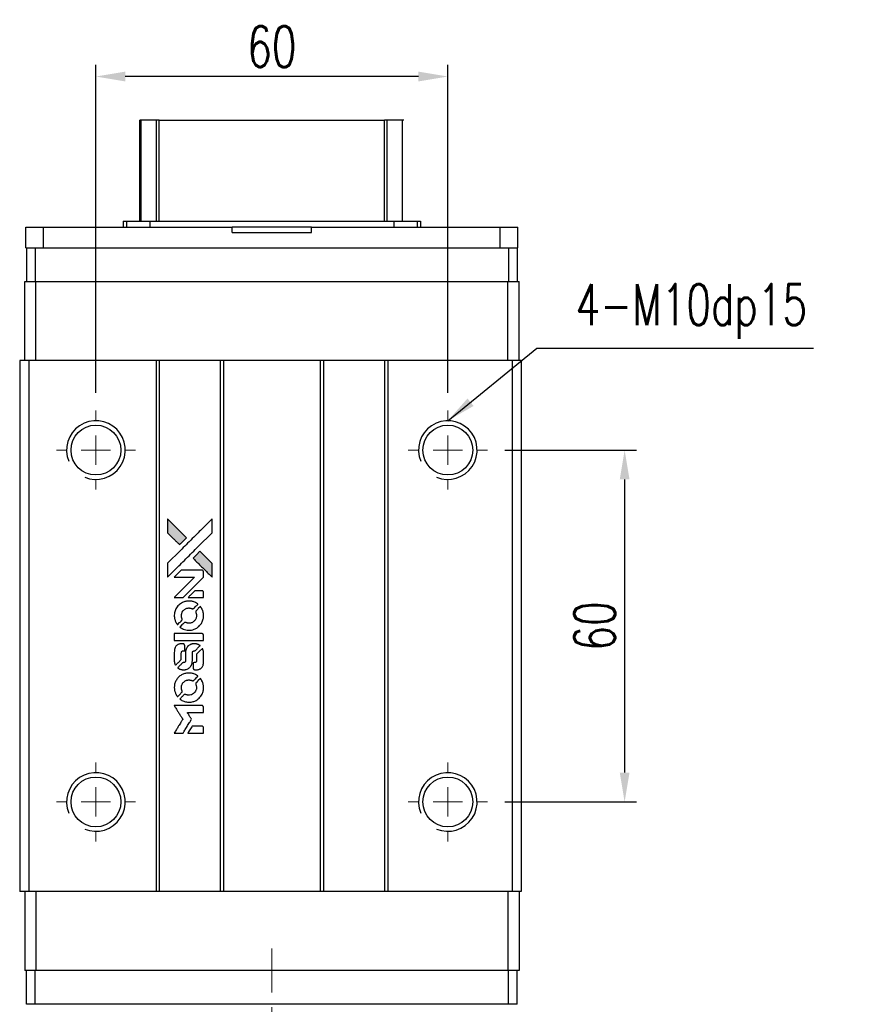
# Model space of a CAD drawing. Header units: millimetres. Extents: x 560 to 1065, y 594 to 1009.
# Tile 2 of 3: x 600 to 743, y 842 to 1009. Entities that reach past the tile are written whole.
import ezdxf

# ---------------------------------------------------------------- set-up
doc = ezdxf.new("R2010")
doc.units = ezdxf.units.MM
doc.header["$PDSIZE"] = -1
doc.layers.add('DIM', color=4, linetype='Continuous')
doc.styles.add('DIM-7', font='SIMPLEX.shx', dxfattribs={"width": 0.7, "bigfont": 'chineset.shx'})
doc.dimstyles.new('CNS', dxfattribs={"dimtxt": 3.5, "dimasz": 2.5, "dimexe": 1, "dimexo": 1.5, "dimgap": 0.09, "dimtad": 0, "dimdsep": 46, "dimtxsty": 'DIM-7', "dimcen": 0.09, "dimclrd": 1, "dimclre": 1, "dimclrt": 4, "dimadec": 0, "dimazin": 0, "dimtfac": 1, "dimtix": 1, "dimtmove": 2, "dimatfit": 3, "dimfxl": 1, "dimtvp": 0.971429, "dimtolj": 1, "dimarcsym": 0})

# ---------------------------------------------------------------- blocks, each defined once
blk = doc.blocks.new('SW_CENTERMARKSYMBOL_1')
at = {"color": 0, "linetype": 'Continuous', "lineweight": 18}
for p, q in [((0, 5), (0, 12.5)), ((0, 0), (0, 2.5)), ((-5, 0), (-12.5, 0)), ((0, 0), (-2.5, 0)), ((0, 0), (0, -2.5)), ((0, 0), (2.5, 0)), ((5, 0), (12.5, 0)), ((0, -5), (0, -12.5))]:
    blk.add_line(p, q, dxfattribs=at)
blk = doc.blocks.new('SW_CENTERMARKSYMBOL_3')
at = {"color": 0, "linetype": 'Continuous', "lineweight": 18}
for p, q in [((0, 5), (0, 6.75)), ((0, 0), (0, 2.5)), ((-5, 0), (-6.75, 0)), ((0, 0), (-2.5, 0)), ((0, 0), (0, -2.5)), ((0, 0), (2.5, 0)), ((5, 0), (6.75, 0)), ((0, -5), (0, -6.75))]:
    blk.add_line(p, q, dxfattribs=at)
blk = doc.blocks.new('SW_CENTERMARKSYMBOL_4')
at = {"color": 0, "linetype": 'Continuous', "lineweight": 18}
for p, q in [((0, 5), (0, 6.75)), ((0, 0), (0, 2.5)), ((-5, 0), (-6.75, 0)), ((0, 0), (-2.5, 0)), ((0, 0), (0, -2.5)), ((0, 0), (2.5, 0)), ((5, 0), (6.75, 0)), ((0, -5), (0, -6.75))]:
    blk.add_line(p, q, dxfattribs=at)
blk = doc.blocks.new('SW_CENTERMARKSYMBOL_5')
at = {"color": 0, "linetype": 'Continuous', "lineweight": 18}
for p, q in [((0, 5), (0, 6.75)), ((0, 0), (0, 2.5)), ((-5, 0), (-6.75, 0)), ((0, 0), (-2.5, 0)), ((0, 0), (0, -2.5)), ((0, 0), (2.5, 0)), ((5, 0), (6.75, 0)), ((0, -5), (0, -6.75))]:
    blk.add_line(p, q, dxfattribs=at)
blk = doc.blocks.new('SW_CENTERMARKSYMBOL_6')
at = {"color": 0, "linetype": 'Continuous', "lineweight": 18}
for p, q in [((0, 5), (0, 6.75)), ((0, 0), (0, 2.5)), ((-5, 0), (-6.75, 0)), ((0, 0), (-2.5, 0)), ((0, 0), (0, -2.5)), ((0, 0), (2.5, 0)), ((5, 0), (6.75, 0)), ((0, -5), (0, -6.75))]:
    blk.add_line(p, q, dxfattribs=at)
blk = doc.blocks.new('LOGO2')
at = {"linetype": 'Continuous'}
h = blk.add_hatch(color=22, dxfattribs=at)
h.dxf.hatch_style = 1
h.paths.add_polyline_path([(583.53, 1429.73), (583.53, 1428.55), (583.53, 1427.37), (584.56, 1426.35, 0.000288), (584.95, 1425.96, 0.000479), (585.28, 1425.63, 0.000013), (585.58, 1425.34, 0.197177), (585.59, 1425.34, 0.197497), (585.59, 1425.34, 0.00004), (585.76, 1425.51, 0.000834), (585.95, 1425.7, 0.000506), (586.18, 1425.92), (586.76, 1426.5), (585.15, 1428.12)])
h.paths.add_polyline_path([(589.06, 1424.2), (588.47, 1423.62, 0.000476), (588.25, 1423.39, 0.000789), (588.06, 1423.2, 0.000035), (587.89, 1423.03, 0.19758), (587.89, 1423.03, 0.198396), (587.89, 1423.02, 0.000019), (588.12, 1422.79, 0.000582), (588.38, 1422.53, 0.000351), (588.68, 1422.23, 0.000108), (589.98, 1420.93, 0.000692), (590.64, 1420.28, 0.000077), (591.09, 1419.83, 0.197527), (591.11, 1419.82, 0.410181), (591.12, 1419.83, 0.000493), (591.12, 1420.07, 0.002424), (591.12, 1420.41, 0.000529), (591.12, 1420.98), (591.12, 1422.14), (590.09, 1423.17)])
at = {"color": 22}
for points in [[(584.56, 1426.35, 0.000288), (584.95, 1425.96, 0.000479), (585.28, 1425.63, 0.000013), (585.58, 1425.34, 0.197177), (585.59, 1425.34, 0.197497), (585.59, 1425.34, 0.00004), (585.76, 1425.51, 0.000836), (585.95, 1425.7, 0.000505), (586.18, 1425.92), (586.76, 1426.5), (585.15, 1428.12), (583.53, 1429.73), (583.53, 1428.55), (583.53, 1427.37)], [(584.95, 1421.21, -0.000056), (585.66, 1421.92, -0.000021), (586.65, 1422.91, -0.000021), (587.73, 1423.99, -0.000025), (588.75, 1425), (591.12, 1427.37), (591.12, 1428.54), (591.12, 1429.72), (589.52, 1428.13, 0.000274), (588.76, 1427.37, 0.000123), (587.75, 1426.37, 0.000121), (586.69, 1425.31, 0.000165), (585.73, 1424.35), (583.53, 1422.16), (583.53, 1420.98), (583.53, 1419.8)], [(588.68, 1422.23, 0.000108), (589.98, 1420.93, 0.000692), (590.64, 1420.28, 0.000077), (591.09, 1419.83, 0.197527), (591.11, 1419.82, 0.410182), (591.12, 1419.83, 0.000493), (591.12, 1420.07, 0.002424), (591.12, 1420.41, 0.000529), (591.12, 1420.98), (591.12, 1422.14), (590.09, 1423.17), (589.06, 1424.2), (588.47, 1423.62, 0.000476), (588.25, 1423.39, 0.000789), (588.06, 1423.2, 0.000035), (587.89, 1423.03, 0.19758), (587.89, 1423.03, 0.198396), (587.89, 1423.02, 0.000019), (588.12, 1422.79, 0.000582), (588.38, 1422.53, 0.000351)], [(585.41, 1416.31), (586.17, 1416.31), (587.91, 1418.06), (589.66, 1419.81), (589.66, 1420.29, 0.0008), (589.66, 1420.61, 0.010795), (589.65, 1420.72, 0.030495), (589.64, 1420.78, 0.080372), (589.63, 1420.83, 0.03816), (589.6, 1420.87, 0.041799), (589.57, 1420.91, 0.042486), (589.53, 1420.93, 0.042078), (589.49, 1420.96, 0.099276), (589.43, 1420.97, 0.003302), (589.19, 1420.97, 0.002586), (588.77, 1420.98, 0.000204), (587.64, 1420.97), (585.83, 1420.97), (585.25, 1420.39), (584.66, 1419.81), (586.4, 1419.8), (588.14, 1419.79), (586.42, 1418.08, 0.000253), (585.76, 1417.42, 0.000412), (585.2, 1416.87, 0.000041), (584.7, 1416.36, 0.041338), (584.68, 1416.34), (584.66, 1416.31)], [(588.34, 1416.31), (589.66, 1416.31), (589.66, 1416.8), (589.65, 1417.29), (589.62, 1417.35, 0.03146), (589.6, 1417.37, 0.026444), (589.58, 1417.4, 0.026444), (589.55, 1417.42, 0.031457), (589.53, 1417.44), (589.47, 1417.47), (588.82, 1417.48), (588.17, 1417.48), (587.6, 1416.9, 0.000745), (587.38, 1416.68, 0.001228), (587.19, 1416.49, 0.000087), (587.03, 1416.32, 0.195134), (587.03, 1416.32, 0.412117), (587.03, 1416.31, 0.000048), (587.41, 1416.31, 0.00109), (587.84, 1416.31, 0.000653)], [(584.7, 1412.97, 0.023681), (584.73, 1412.76, 0.022402), (584.78, 1412.55, 0.021929), (584.85, 1412.35, 0.020503), (584.94, 1412.15, 0.013745), (585, 1412.03, 0.009767), (585.07, 1411.9, 0.009658), (585.15, 1411.79, 0.027804), (585.21, 1411.71), (585.23, 1411.69), (585.59, 1412.05, 0.002053), (585.77, 1412.23, 0.006738), (585.88, 1412.35, 0.007826), (585.96, 1412.43, 0.063909), (585.99, 1412.47, 0.061532), (586.01, 1412.54, 0.068674), (586.02, 1412.6, 0.052072), (586, 1412.68, 0.019648), (585.97, 1412.79, -0.018366), (585.93, 1412.92, -0.0288), (585.9, 1413.04, -0.029061), (585.89, 1413.16, -0.019155), (585.89, 1413.29, -0.053809), (585.94, 1413.58, -0.058833), (586.04, 1413.85, -0.058566), (586.2, 1414.09, -0.052525), (586.42, 1414.29, -0.044733), (586.61, 1414.4, -0.040573), (586.82, 1414.49, -0.041123), (587.04, 1414.53, -0.04951), (587.25, 1414.54, -0.017369), (587.34, 1414.53, -0.024255), (587.43, 1414.51, -0.023787), (587.52, 1414.49, -0.015798), (587.61, 1414.45, 0.010631), (587.67, 1414.43, 0.033653), (587.71, 1414.42, 0.037806), (587.76, 1414.41, 0.016307), (587.81, 1414.41, 0.068179), (587.92, 1414.43, 0.095747), (588, 1414.47, 0.033418), (588.11, 1414.57, 0.002133), (588.42, 1414.88, 0.001452), (588.59, 1415.06, 0.012393), (588.67, 1415.14, 0.020479), (588.71, 1415.19, 0.344362), (588.71, 1415.21, 0.074287), (588.66, 1415.25, 0.005454), (588.53, 1415.34, 0.008391), (588.39, 1415.42, 0.017097), (588.27, 1415.48, 0.027375), (588.04, 1415.58, 0.02835), (587.8, 1415.66, 0.027723), (587.54, 1415.7, 0.023913), (587.27, 1415.72, 0.027047), (586.94, 1415.72, 0.031685), (586.64, 1415.67, 0.032425), (586.35, 1415.59, 0.031013), (586.07, 1415.47, 0.037914), (585.73, 1415.27, 0.040153), (585.44, 1415.03, 0.039834), (585.18, 1414.74, 0.036173), (584.97, 1414.4, 0.040752), (584.83, 1414.08, 0.035885), (584.73, 1413.71, 0.035491), (584.68, 1413.34, 0.037615)], [(585.71, 1411.22, 0.018008), (585.82, 1411.15, 0.009842), (585.95, 1411.07, 0.009807), (586.1, 1411, 0.015716), (586.22, 1410.94, 0.048467), (586.66, 1410.8, 0.045841), (587.14, 1410.75, 0.046006), (587.61, 1410.78, 0.049638), (588.06, 1410.9, 0.064819), (588.64, 1411.2, 0.06695), (589.11, 1411.65, 0.066691), (589.45, 1412.2, 0.063505), (589.65, 1412.83, 0.03135), (589.66, 1413, 0.010439), (589.67, 1413.24, 0.010391), (589.66, 1413.47, 0.032408), (589.64, 1413.63, 0.015696), (589.61, 1413.82, 0.018095), (589.56, 1414, 0.018551), (589.5, 1414.17, 0.018352), (589.42, 1414.33, 0.015568), (589.37, 1414.44, 0.009832), (589.29, 1414.56, 0.009795), (589.22, 1414.68, 0.023727), (589.16, 1414.76), (589.13, 1414.79), (588.77, 1414.43, 0.001528), (588.57, 1414.23, 0.010022), (588.47, 1414.12, 0.019586), (588.41, 1414.06, 0.061865), (588.38, 1414.01, 0.055054), (588.35, 1413.93, 0.061607), (588.35, 1413.85, 0.048725), (588.36, 1413.76, 0.020221), (588.39, 1413.64, -0.017722), (588.43, 1413.52, -0.02685), (588.45, 1413.4, -0.02759), (588.46, 1413.29, -0.020233), (588.46, 1413.17, -0.04793), (588.43, 1412.93, -0.048386), (588.35, 1412.7, -0.047866), (588.22, 1412.49, -0.044964), (588.06, 1412.3, -0.04333), (587.87, 1412.15, -0.050921), (587.66, 1412.03, -0.051473), (587.43, 1411.97, -0.0459), (587.19, 1411.94, -0.019014), (587.07, 1411.95, -0.024114), (586.96, 1411.96, -0.025081), (586.86, 1411.99, -0.023892), (586.76, 1412.02, 0.008624), (586.68, 1412.05, 0.026486), (586.62, 1412.06, 0.035074), (586.58, 1412.07, 0.02756), (586.52, 1412.07, 0.087163), (586.44, 1412.06, 0.073291), (586.36, 1412.01, 0.028074), (586.25, 1411.91, 0.002594), (585.99, 1411.66), (585.62, 1411.29)], [(587.17, 1409), (589.65, 1409), (589.65, 1409.49), (589.65, 1409.98), (589.63, 1410.04, 0.071429), (589.59, 1410.08, 0.054799), (589.54, 1410.13, 0.053585), (589.48, 1410.16, 0.060698), (589.42, 1410.17, 0.033975), (589.32, 1410.18), (588.05, 1410.18, 0.000726), (586.82, 1410.18, 0.001084), (585.74, 1410.17), (584.68, 1410.17), (584.68, 1409.58), (584.68, 1409)], [(584.69, 1405.36, 0.018538), (584.7, 1405.28, 0.010695), (584.72, 1405.2, 0.01068), (584.74, 1405.11, 0.017678), (584.76, 1405.03, 0.013849), (584.79, 1404.95, 0.011814), (584.83, 1404.86, 0.004513), (584.86, 1404.78, 0.290035), (584.88, 1404.77, 0.196418), (584.88, 1404.78, 0.000124), (585.03, 1404.92, 0.001477), (585.19, 1405.08, 0.000898), (585.38, 1405.27), (585.88, 1405.77), (585.88, 1406.39, -0.001471), (585.88, 1406.86, -0.028714), (585.89, 1407, -0.097073), (585.92, 1407.08, -0.084199), (585.98, 1407.15, -0.042698), (586.02, 1407.18, -0.053912), (586.07, 1407.21, -0.051004), (586.12, 1407.22, -0.032967), (586.18, 1407.22, 0.00807), (586.21, 1407.22, 0.003023), (586.26, 1407.22, 0.002994), (586.31, 1407.23, 0.003629), (586.35, 1407.23), (586.46, 1407.24), (586.46, 1407.71, 0.001618), (586.46, 1407.94, 0.005206), (586.45, 1408.09, 0.00535), (586.45, 1408.19, 0.060675), (586.44, 1408.24, 0.048484), (586.43, 1408.26, 0.02389), (586.42, 1408.29, 0.022812), (586.4, 1408.31, 0.02462), (586.38, 1408.34, 0.061781), (586.32, 1408.39, 0.080179), (586.25, 1408.41, 0.048561), (586.16, 1408.43, 0.010021), (585.99, 1408.43, 0.016602), (585.77, 1408.42, 0.031409), (585.6, 1408.4, 0.036474), (585.44, 1408.36, 0.03439), (585.29, 1408.29, 0.065928), (585.06, 1408.13, 0.069066), (584.88, 1407.91, 0.065697), (584.75, 1407.64, 0.051559), (584.69, 1407.33, 0.020904), (584.69, 1407.16, 0.000451), (584.68, 1406.34, 0.000419), (584.68, 1405.52, 0.022759)], [(585.33, 1404.27, 0.023289), (585.45, 1404.2, 0.026845), (585.57, 1404.13, 0.026047), (585.7, 1404.09, 0.019751), (585.85, 1404.04, 0.013249), (585.93, 1404.03, 0.025169), (586, 1404.02, 0.016532), (586.08, 1404.01, 0.002937), (586.24, 1404.01, 0.003317), (586.38, 1404.01, 0.011808), (586.47, 1404.02, 0.01777), (586.53, 1404.02, 0.021476), (586.6, 1404.03, 0.04325), (586.86, 1404.12, 0.045753), (587.1, 1404.24, 0.04649), (587.31, 1404.41, 0.047672), (587.49, 1404.61, 0.025315), (587.54, 1404.69, 0.015208), (587.6, 1404.8, 0.01512), (587.65, 1404.91, 0.022488), (587.69, 1405.01, 0.027857), (587.73, 1405.17, 0.034138), (587.75, 1405.32, 0.014286), (587.76, 1405.55, 0.00124), (587.76, 1406.13, -0.00103), (587.76, 1406.49, -0.002552), (587.76, 1406.75, -0.001594), (587.76, 1406.95, -0.047676), (587.77, 1407, -0.085307), (587.8, 1407.09, -0.097789), (587.87, 1407.15, -0.085947), (587.95, 1407.2, -0.051339), (588.07, 1407.22, 0.014634), (588.11, 1407.22, 0.015028), (588.15, 1407.23, 0.014927), (588.18, 1407.24, 0.059415), (588.2, 1407.24, 0.070595), (588.24, 1407.27, 0.00028), (588.66, 1407.69, 0.000111), (589.08, 1408.11, 0.200239), (589.09, 1408.13, 0.268906), (589.09, 1408.14, 0.001866), (588.98, 1408.2, 0.007532), (588.88, 1408.25, 0.017818), (588.81, 1408.29, 0.013256), (588.72, 1408.32, 0.011636), (588.63, 1408.35, 0.011528), (588.54, 1408.38, 0.012303), (588.45, 1408.4, 0.0423), (588.31, 1408.42, 0.013657), (588.1, 1408.42, 0.013857), (587.89, 1408.42, 0.037428), (587.74, 1408.4, 0.014927), (587.64, 1408.37, 0.0122), (587.53, 1408.34, 0.012518), (587.43, 1408.3, 0.023062), (587.36, 1408.27, 0.065961), (587.08, 1408.08, 0.06055), (586.85, 1407.82, 0.059676), (586.68, 1407.51, 0.060497), (586.6, 1407.16, 0.025683), (586.59, 1407.09, 0.001528), (586.59, 1406.87, 0.002124), (586.59, 1406.59, 0.001173), (586.59, 1406.25, -0.000809), (586.58, 1405.65, -0.017164), (586.58, 1405.48, -0.063931), (586.56, 1405.38, -0.108429), (586.52, 1405.31, -0.052941), (586.47, 1405.28, -0.063675), (586.42, 1405.25, -0.050562), (586.36, 1405.24, -0.020337), (586.27, 1405.23, 0.009897), (586.22, 1405.22, 0.016482), (586.17, 1405.22, 0.019019), (586.14, 1405.21, 0.06043), (586.11, 1405.2, 0.076267), (586.06, 1405.16, 0.00054), (585.68, 1404.77, 0.000307), (585.28, 1404.37, 0.142594), (585.26, 1404.34, 0.232419), (585.27, 1404.33, 0.022995), (585.28, 1404.31, 0.024627), (585.31, 1404.29, 0.015407)], [(587.91, 1404.2, 0.065483), (587.94, 1404.15, 0.053271), (587.98, 1404.1, 0.052018), (588.04, 1404.05, 0.0556), (588.1, 1404.02, 0.036839), (588.14, 1404.01, 0.026922), (588.18, 1404.01, 0.016905), (588.25, 1404, 0.004317), (588.35, 1404, 0.016369), (588.56, 1404.01, 0.029936), (588.74, 1404.03, 0.03418), (588.89, 1404.07, 0.031327), (589.04, 1404.14, 0.046935), (589.23, 1404.25, 0.054053), (589.38, 1404.39, 0.053701), (589.5, 1404.56, 0.045364), (589.58, 1404.76, 0.032479), (589.63, 1404.94, 0.03386), (589.65, 1405.12, 0.013578), (589.66, 1405.4, 0.001155), (589.66, 1406.13, 0.000413), (589.65, 1406.75, 0.005008), (589.65, 1406.99, 0.013199), (589.64, 1407.13, 0.033956), (589.63, 1407.22, 0.013909), (589.6, 1407.32, 0.010864), (589.57, 1407.43, 0.010938), (589.54, 1407.53, 0.028702), (589.51, 1407.6), (589.48, 1407.65), (588.97, 1407.15), (588.46, 1406.65), (588.46, 1406.06, -0.001504), (588.46, 1405.81, -0.00328), (588.46, 1405.62, -0.001901), (588.46, 1405.47, -0.061333), (588.45, 1405.43, -0.063621), (588.43, 1405.38, -0.048633), (588.4, 1405.33, -0.046769), (588.35, 1405.29, -0.047961), (588.3, 1405.26, -0.02678), (588.25, 1405.24, -0.050957), (588.22, 1405.23, -0.029398), (588.17, 1405.22, -0.00401), (588.06, 1405.22), (587.89, 1405.21), (587.89, 1404.74, 0.001061), (587.89, 1404.46, 0.009147), (587.89, 1404.33, 0.020721), (587.9, 1404.26, 0.051619)], [(584.7, 1400.71, 0.024131), (584.73, 1400.49, 0.022344), (584.78, 1400.28, 0.021883), (584.86, 1400.06, 0.020884), (584.95, 1399.85, 0.010669), (585.01, 1399.74, 0.010389), (585.08, 1399.62, 0.010913), (585.15, 1399.51, 0.022227), (585.2, 1399.44), (585.23, 1399.41), (585.6, 1399.78, 0.002452), (585.74, 1399.93, 0.003628), (585.87, 1400.06, 0.001662), (585.97, 1400.17, 0.070159), (585.99, 1400.2, 0.047671), (586, 1400.22, 0.018624), (586.01, 1400.25, 0.017921), (586.01, 1400.29, 0.018804), (586.01, 1400.32, 0.018255), (586.02, 1400.37, 0.041312), (586.01, 1400.41, 0.037164), (586, 1400.44, 0.012342), (585.98, 1400.49, -0.015101), (585.94, 1400.62, -0.035998), (585.91, 1400.72, -0.033244), (585.9, 1400.82, -0.011249), (585.9, 1400.97, -0.004059), (585.9, 1401.1, -0.019693), (585.9, 1401.17, -0.027943), (585.91, 1401.22, -0.014411), (585.93, 1401.3, -0.033089), (585.98, 1401.46, -0.033887), (586.06, 1401.62, -0.034021), (586.16, 1401.77, -0.033942), (586.28, 1401.9, -0.02816), (586.42, 1402.01, -0.035032), (586.56, 1402.11, -0.035269), (586.71, 1402.18, -0.029196), (586.87, 1402.23, -0.037862), (587.07, 1402.27, -0.043657), (587.25, 1402.27, -0.043064), (587.44, 1402.24, -0.035184), (587.63, 1402.18, 0.033699), (587.72, 1402.15, 0.052815), (587.8, 1402.14, 0.059167), (587.88, 1402.14, 0.058972), (587.95, 1402.17, 0.059208), (588.01, 1402.2, 0.021125), (588.08, 1402.26, 0.008691), (588.2, 1402.38, 0.000851), (588.47, 1402.66, 0.001873), (588.61, 1402.8, 0.013884), (588.68, 1402.87, 0.022355), (588.71, 1402.92, 0.341453), (588.71, 1402.93, 0.073011), (588.67, 1402.97, 0.004587), (588.54, 1403.06, 0.00748), (588.4, 1403.14, 0.016837), (588.29, 1403.2, 0.028606), (588.03, 1403.31, 0.031352), (587.77, 1403.39, 0.031004), (587.5, 1403.44, 0.0268), (587.21, 1403.45, 0.026698), (586.9, 1403.44, 0.03002), (586.6, 1403.39, 0.030357), (586.32, 1403.31, 0.028554), (586.05, 1403.19, 0.062944), (585.53, 1402.85, 0.062206), (585.12, 1402.39, 0.062448), (584.83, 1401.84, 0.064355), (584.69, 1401.25, 0.017377), (584.69, 1401.13, 0.008369), (584.68, 1400.98, 0.008367), (584.69, 1400.82, 0.01757)], [(585.71, 1398.95, 0.064158), (586.28, 1398.64, 0.06356), (586.92, 1398.49, 0.064004), (587.57, 1398.5, 0.066747), (588.19, 1398.68, 0.04321), (588.58, 1398.89, 0.044737), (588.91, 1399.17, 0.044901), (589.2, 1399.49, 0.044184), (589.42, 1399.87, 0.026293), (589.54, 1400.15, 0.033344), (589.62, 1400.43, 0.033227), (589.66, 1400.71, 0.025815), (589.67, 1401.02, 0.023119), (589.65, 1401.32, 0.031044), (589.6, 1401.58, 0.031337), (589.52, 1401.84, 0.024258), (589.4, 1402.11, 0.015622), (589.35, 1402.2, 0.008495), (589.28, 1402.31, 0.008415), (589.21, 1402.42, 0.020814), (589.16, 1402.49), (589.13, 1402.53), (588.77, 1402.17, 0.002843), (588.5, 1401.9, 0.033917), (588.41, 1401.79, 0.087906), (588.36, 1401.71, 0.073302), (588.35, 1401.61, 0.022047), (588.35, 1401.56, 0.026465), (588.36, 1401.52, 0.022233), (588.37, 1401.47, 0.009985), (588.39, 1401.4, -0.039011), (588.45, 1401.17, -0.044398), (588.46, 1400.95, -0.045096), (588.44, 1400.72, -0.04265), (588.38, 1400.5, -0.071154), (588.21, 1400.19, -0.068827), (587.96, 1399.94, -0.068713), (587.64, 1399.76, -0.070507), (587.3, 1399.68, -0.028605), (587.15, 1399.67, -0.031418), (587.01, 1399.69, -0.031044), (586.86, 1399.72, -0.02668), (586.72, 1399.76, 0.038913), (586.63, 1399.79, 0.043732), (586.55, 1399.8, 0.047754), (586.47, 1399.8, 0.075756), (586.41, 1399.78, 0.07294), (586.37, 1399.76, 0.003456), (586.27, 1399.67, 0.005023), (586.15, 1399.55, 0.002422), (585.99, 1399.39, 0.000819), (585.85, 1399.25, 0.001349), (585.73, 1399.13, 0.0001), (585.62, 1399.02, 0.205335), (585.62, 1399.02, 0.219821), (585.62, 1399.01, 0.002494), (585.65, 1399, 0.007089), (585.67, 1398.98, 0.004494)], [(585.42, 1393.22), (586.17, 1393.22), (586.3, 1393.42, -0.000297), (586.38, 1393.55, -0.000037), (586.55, 1393.82, -0.000043), (586.75, 1394.15, -0.000036), (586.96, 1394.5, 0.000044), (587.17, 1394.84, 0.000063), (587.36, 1395.14, 0.000035), (587.51, 1395.4, 0.0009), (587.55, 1395.47), (587.62, 1395.57), (587.53, 1395.7, 0.001175), (587.49, 1395.78, 0.000208), (587.4, 1395.92, 0.000225), (587.3, 1396.09, 0.000203), (587.19, 1396.26, -0.000711), (587.09, 1396.42, -0.001119), (587, 1396.56, -0.000263), (586.92, 1396.69, -0.04589), (586.91, 1396.7, -0.519312), (586.92, 1396.71, -0.001914), (587.12, 1396.72, -0.003124), (587.46, 1396.72, -0.000285), (588.28, 1396.72), (589.66, 1396.72), (589.66, 1397.2, 0.001727), (589.66, 1397.54, 0.025279), (589.65, 1397.67, 0.073886), (589.63, 1397.74, 0.07426), (589.6, 1397.8, 0.03264), (589.58, 1397.81, 0.01784), (589.56, 1397.83, 0.017712), (589.54, 1397.85, 0.026854), (589.52, 1397.86), (589.47, 1397.89), (587.07, 1397.89), (584.67, 1397.89), (584.68, 1397.87, -0.004595), (584.7, 1397.85, -0.00016), (584.74, 1397.77, -0.000298), (584.8, 1397.69, -0.000208), (584.86, 1397.59, 0.000986), (585.03, 1397.3, 0.00025), (585.32, 1396.84, 0.000268), (585.63, 1396.35, 0.000436), (585.9, 1395.93, -0.002932), (585.98, 1395.79, -0.004718), (586.06, 1395.67, -0.001113), (586.12, 1395.57, -0.227179), (586.12, 1395.55, -0.045982), (586.11, 1395.54, -0.000145), (586.03, 1395.4, -0.000825), (585.93, 1395.24, -0.000517), (585.81, 1395.06, 0.000056), (585.42, 1394.42, 0.000289), (585.2, 1394.07, 0.000481), (585.04, 1393.81, 0.000418), (584.87, 1393.54), (584.67, 1393.22)], [(588.34, 1393.22), (589.66, 1393.22), (589.66, 1393.7, 0.000842), (589.66, 1394, 0.010591), (589.66, 1394.12, 0.028995), (589.65, 1394.18, 0.069543), (589.64, 1394.23, 0.051063), (589.61, 1394.27, 0.039932), (589.57, 1394.31, 0.039414), (589.53, 1394.35, 0.045845), (589.49, 1394.37, 0.094811), (589.44, 1394.39, 0.007124), (589.31, 1394.39, 0.004713), (589.09, 1394.39, 0.000534), (588.59, 1394.39), (587.73, 1394.39), (587.65, 1394.27, 0.000828), (587.44, 1393.92, 0.000879), (587.22, 1393.57, 0.000048), (587.02, 1393.23, 0.137596), (587.01, 1393.22, 0.413028), (587.02, 1393.22, 0.000016), (587.4, 1393.22, 0.000623), (587.83, 1393.22, 0.000374)]]:
    blk.add_lwpolyline(points, format="xyb", close=True, dxfattribs=at)
blk = doc.blocks.new('*D108')
at = {"color": 7, "lineweight": -2}
for p, q in [((682.45, 936.06), (704.85, 936.06)), ((702.85, 931.06), (702.85, 881.06)), ((682.45, 876.06), (704.85, 876.06))]:
    blk.add_line(p, q, dxfattribs=at)
at = {"color": 7}
for points in [[(702.02, 931.06), (703.68, 931.06), (702.85, 936.06)], [(702.02, 881.06), (703.68, 881.06), (702.85, 876.06)]]:
    blk.add_solid(points, dxfattribs=at)
at = {"layer": 'DEFPOINTS', "color": 0}
for p in [(679.45, 936.06), (679.45, 876.06), (702.85, 876.06)]:
    blk.add_point(p, dxfattribs=at)
at = {"color": 7, "insert": (697.75, 906.06), "char_height": 7, "attachment_point": 5, "rotation": 90, "style": 'DIM-7'}
blk.add_mtext('\\A1;60', dxfattribs=at)
blk = doc.blocks.new('*D109')
at = {"color": 7, "lineweight": -2}
for p, q in [((612.7, 945.81), (612.7, 1001.75)), ((672.7, 945.81), (672.7, 1001.75)), ((667.7, 999.75), (617.7, 999.75))]:
    blk.add_line(p, q, dxfattribs=at)
at = {"color": 7}
for points in [[(617.7, 1000.58), (617.7, 998.91), (612.7, 999.75)], [(667.7, 1000.58), (667.7, 998.91), (672.7, 999.75)]]:
    blk.add_solid(points, dxfattribs=at)
at = {"layer": 'DEFPOINTS', "color": 0}
for p in [(612.7, 999.75), (612.7, 942.81), (672.7, 942.81)]:
    blk.add_point(p, dxfattribs=at)
at = {"color": 7, "insert": (642.7, 1004.85), "char_height": 7, "attachment_point": 5, "style": 'DIM-7'}
blk.add_mtext('\\A1;60', dxfattribs=at)

msp = doc.modelspace()

# ---------------------------------------------------------------- linework, layer by layer
at = {"color": 7, "linetype": 'Continuous', "lineweight": 25}
for p, q in [((620.199, 975.06), (620.199, 992.317)), ((620.438, 975.06), (620.438, 992.317)), ((623.014, 975.06), (623.014, 992.317)), ((623.509, 992.317), (661.889, 992.317)), ((623.509, 975.06), (623.509, 992.317)), ((661.889, 975.06), (661.889, 992.317)), ((662.383, 975.06), (662.383, 992.317)), ((664.959, 975.06), (664.959, 992.317)), ((600.774, 970.56), (600.774, 974.06)), ((600.774, 974.06), (603.774, 974.06)), ((603.774, 970.56), (603.774, 974.06)), ((603.774, 974.06), (635.949, 974.06)), ((617.346, 975.06), (617.346, 974.06)), ((617.346, 975.06), (617.899, 975.06)), ((617.899, 975.06), (617.899, 974.06)), ((617.899, 975.06), (621.913, 975.06)), ((621.913, 975.06), (621.913, 974.06)), ((621.913, 975.06), (663.485, 975.06)), ((635.949, 973.16), (635.949, 974.06)), ((649.449, 974.06), (635.949, 974.06)), ((649.449, 973.16), (649.449, 974.06)), ((649.449, 974.06), (681.624, 974.06)), ((663.485, 975.06), (663.485, 974.06)), ((663.485, 975.06), (667.499, 975.06)), ((667.499, 975.06), (667.499, 974.06)), ((667.499, 975.06), (668.051, 975.06)), ((668.051, 975.06), (668.051, 974.06)), ((681.624, 970.56), (681.624, 974.06)), ((681.624, 974.06), (684.624, 974.06)), ((684.624, 970.56), (684.624, 974.06)), ((635.949, 973.16), (649.449, 973.16)), ((600.774, 970.56), (600.849, 970.56)), ((600.849, 970.56), (600.849, 964.81)), ((600.849, 970.56), (602.349, 970.56)), ((602.349, 970.56), (602.349, 964.81)), ((602.349, 970.56), (683.049, 970.56)), ((683.049, 970.56), (683.049, 964.81)), ((683.049, 970.56), (684.549, 970.56)), ((684.549, 970.56), (684.624, 970.56)), ((684.549, 970.56), (684.549, 964.81)), ((600.549, 951.31), (600.549, 964.81)), ((600.549, 964.81), (602.449, 964.81)), ((602.449, 951.31), (602.449, 964.81)), ((602.449, 964.81), (682.949, 964.81)), ((682.949, 951.31), (682.949, 964.81)), ((682.949, 964.81), (684.849, 964.81)), ((684.849, 951.31), (684.849, 964.81)), ((599.699, 951.31), (599.699, 860.81)), ((601.249, 951.31), (599.699, 951.31)), ((601.249, 951.31), (601.249, 860.81)), ((622.949, 951.31), (601.249, 951.31)), ((622.949, 951.31), (622.949, 860.81)), ((623.499, 951.31), (622.949, 951.31)), ((623.499, 951.31), (623.499, 860.81)), ((633.899, 951.31), (623.499, 951.31)), ((633.899, 951.31), (633.899, 860.81)), ((634.449, 951.31), (633.899, 951.31)), ((634.449, 951.31), (634.449, 860.81)), ((650.949, 951.31), (634.449, 951.31)), ((650.949, 951.31), (650.949, 860.81)), ((651.499, 951.31), (650.949, 951.31)), ((651.499, 951.31), (651.499, 860.81)), ((661.899, 951.31), (651.499, 951.31)), ((661.899, 951.31), (661.899, 860.81)), ((662.449, 951.31), (661.899, 951.31)), ((662.449, 951.31), (662.449, 860.81)), ((683.649, 951.31), (662.449, 951.31)), ((683.649, 951.31), (683.649, 860.81)), ((685.199, 951.31), (683.649, 951.31)), ((685.199, 951.31), (685.199, 860.81)), ((601.249, 860.81), (599.699, 860.81)), ((600.549, 860.81), (600.549, 847.31)), ((622.949, 860.81), (601.249, 860.81)), ((602.449, 860.81), (602.449, 847.31)), ((623.499, 860.81), (622.949, 860.81)), ((633.899, 860.81), (623.499, 860.81)), ((634.449, 860.81), (633.899, 860.81)), ((650.949, 860.81), (634.449, 860.81)), ((651.499, 860.81), (650.949, 860.81)), ((661.899, 860.81), (651.499, 860.81)), ((662.449, 860.81), (661.899, 860.81)), ((683.649, 860.81), (662.449, 860.81)), ((682.949, 860.81), (682.949, 847.31)), ((685.199, 860.81), (683.649, 860.81)), ((684.849, 860.81), (684.849, 847.31)), ((602.449, 847.31), (600.549, 847.31)), ((600.849, 841.56), (600.849, 847.31)), ((602.349, 841.56), (602.349, 847.31)), ((682.949, 847.31), (602.449, 847.31)), ((684.849, 847.31), (682.949, 847.31)), ((683.049, 841.56), (683.049, 847.31)), ((684.549, 841.56), (684.549, 847.31)), ((602.349, 841.56), (600.849, 841.56)), ((683.049, 841.56), (602.349, 841.56)), ((684.549, 841.56), (683.049, 841.56))]:
    msp.add_line(p, q, dxfattribs=at)
for centre in [(612.699, 936.06), (672.699, 936.06), (612.699, 876.06), (672.699, 876.06)]:
    msp.add_circle(centre, 4.25, dxfattribs=at)
for centre in [(612.699, 936.06), (672.699, 936.06), (612.699, 876.06), (672.699, 876.06)]:
    msp.add_arc(centre, 5, 247.5, 202.5)
for points, knots in [([(620.438, 992.317), (620.376, 992.317), (620.311, 992.317), (620.221, 992.317), (620.199, 992.317), (620.199, 992.317)], [0, 0, 0, 0, 0.5, 0.5, 1, 1, 1, 1]), ([(623.014, 992.317), (622.967, 992.317), (622.873, 992.317), (622.584, 992.317), (622.388, 992.317), (621.916, 992.317), (621.641, 992.317), (621.054, 992.317), (620.744, 992.317), (620.438, 992.317)], [0, 0, 0, 0, 0.25, 0.25, 0.5, 0.5, 0.75, 0.75, 1, 1, 1, 1]), ([(623.509, 992.317), (623.454, 992.317), (623.396, 992.317), (623.284, 992.317), (623.229, 992.317), (623.136, 992.317), (623.097, 992.317), (623.04, 992.317), (623.022, 992.317), (623.014, 992.317)], [0, 0, 0, 0, 0.25, 0.25, 0.5, 0.5, 0.75, 0.75, 1, 1, 1, 1]), ([(662.383, 992.317), (662.375, 992.317), (662.357, 992.317), (662.3, 992.317), (662.261, 992.317), (662.168, 992.317), (662.113, 992.317), (662.001, 992.317), (661.943, 992.317), (661.889, 992.317)], [0, 0, 0, 0, 0.25, 0.25, 0.5, 0.5, 0.75, 0.75, 1, 1, 1, 1]), ([(664.959, 992.317), (664.654, 992.317), (664.343, 992.317), (663.756, 992.317), (663.481, 992.317), (663.009, 992.317), (662.814, 992.317), (662.524, 992.317), (662.43, 992.317), (662.383, 992.317)], [0, 0, 0, 0, 0.25, 0.25, 0.5, 0.5, 0.75, 0.75, 1, 1, 1, 1]), ([(665.199, 992.317), (665.199, 992.317), (665.176, 992.317), (665.086, 992.317), (665.021, 992.317), (664.959, 992.317)], [0, 0, 0, 0, 0.5, 0.5, 1, 1, 1, 1])]:
    msp.add_open_spline(points, degree=3, knots=knots, dxfattribs=at)

# ---------------------------------------------------------------- block references
at = {"color": 7, "linetype": 'Continuous', "lineweight": 0}
for name, p in [('SW_CENTERMARKSYMBOL_3', (612.699, 936.06)), ('SW_CENTERMARKSYMBOL_5', (672.699, 936.06)), ('SW_CENTERMARKSYMBOL_4', (612.699, 876.06)), ('SW_CENTERMARKSYMBOL_6', (672.699, 876.06)), ('SW_CENTERMARKSYMBOL_1', (642.699, 838.56))]:
    msp.add_blockref(name, p, dxfattribs=at)
at = {"layer": 'DIM'}
msp.add_blockref('LOGO2', (41.38, -505.406), dxfattribs=at)

# ---------------------------------------------------------------- texts
at = {"layer": 'DIM', "color": 0, "insert": (694.474, 955.027), "char_height": 7, "attachment_point": 7, "style": 'DIM-7'}
msp.add_mtext('\\A1;4-M10dp15', dxfattribs=at)

# ---------------------------------------------------------------- dimensions: what is measured, and where the dimension line sits
at = {"color": 0}
dim = msp.add_linear_dim(base=(612.699, 999.745), p1=(672.699, 942.81), p2=(612.699, 942.81), dimstyle='CNS', override={"dimscale": 2, "dimgap": 0.8, "dimtad": 1, "dimclrd": 7, "dimclre": 7, "dimclrt": 7, "dimadec": 2, "dimazin": 2, "dimtmove": 1}, dxfattribs=at)
dim.commit()
dim.dimension.update_dxf_attribs({"geometry": '*D109', "text_midpoint": (642.699, 1004.845)})
dim = msp.add_linear_dim(base=(702.849, 876.06), p1=(679.449, 936.06), p2=(679.449, 876.06), angle=90, dimstyle='CNS', override={"dimscale": 2, "dimgap": 0.8, "dimtad": 1, "dimclrd": 7, "dimclre": 7, "dimclrt": 7, "dimadec": 2, "dimazin": 2, "dimtmove": 1}, dxfattribs=at)
dim.commit()
dim.dimension.update_dxf_attribs({"geometry": '*D108', "text_midpoint": (697.749, 906.06)})

# ---------------------------------------------------------------- leaders
at = {"layer": 'DIM', "color": 0, "annotation_type": 0, "has_hookline": 1, "hookline_direction": 0, "text_width": 40.6}
msp.add_leader([(672.699, 941.06), (687.874, 953.427), (692.874, 953.427)], dimstyle='CNS', override={"dimscale": 2, "dimgap": 0.8, "dimtad": 1, "dimclrd": 7, "dimclre": 4, "dimtmove": 1}, dxfattribs=at)

doc.saveas('drawing.dxf')
